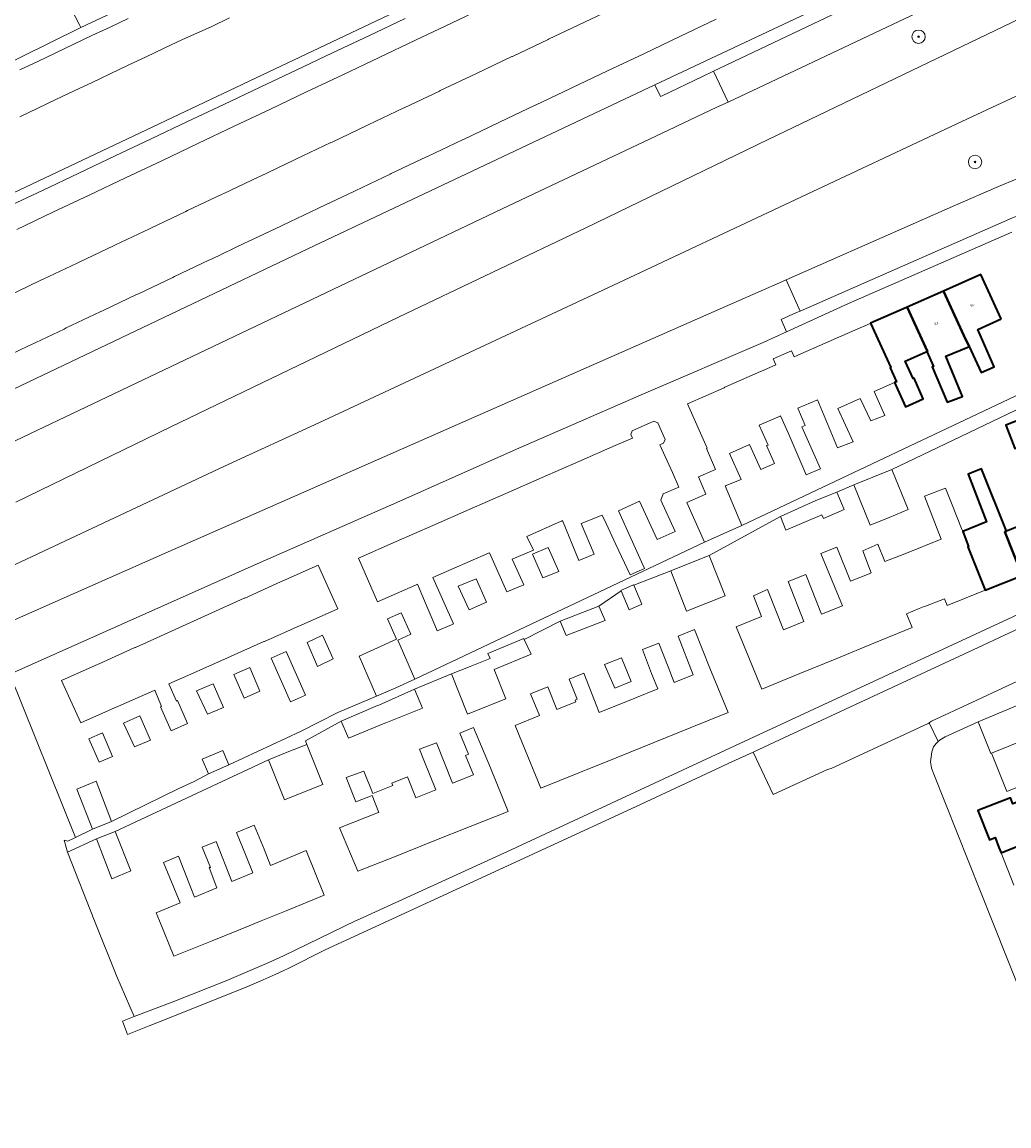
# Model space of a CAD drawing. Header units: metres. Extents: x 131489 to 134032, y 502353 to 503606.
# Tile 2 of 90: x 132337 to 132486, y 502469 to 502635. Entities that reach past the tile are written whole.
import ezdxf
from ezdxf.enums import TextEntityAlignment as Align

# ---------------------------------------------------------------- set-up
doc = ezdxf.new("R2010")
doc.units = ezdxf.units.M
for name, color, linetype, lineweight in [('B-WE-GR-BOOM-S', 92, 'Continuous', 25), ('B-WE-OG-BEBOUWING-GV', 7, 'Continuous', 35), ('B-WE-OG-BEBOUWING-T18', 1, 'Continuous', 18), ('B-WE-OG-TERREIN_CULTUURSCHEIDING-GV', 7, 'Continuous', 18), ('B-WE-OG-TERREIN_ERF-GV', 7, 'Continuous', 18), ('B-WE-OG-WATER_SLOOT-GV', 120, 'Continuous', 18), ('B-WE-VH-VERHARDING_ASFALT-GV', 252, 'Continuous', 18), ('B-WE-VH-VERHARDING_BETONSTRAATSTEEN-GV', 252, 'Continuous', 18), ('B-WE-VH-VERHARDING_TEGEL-GV', 252, 'Continuous', 18)]:
    doc.layers.add(name, color=color, linetype=linetype, lineweight=lineweight)
doc.styles.add('NLCS-ISO-M200-T18', font='NLCS-ISO.ttf', dxfattribs={"height": 0.36})

# ---------------------------------------------------------------- blocks, each defined once
blk = doc.blocks.new('SGR-BOOM_01-SO')
at = {"linetype": 'ByBlock', "lineweight": 18}
h = blk.add_hatch(color=0, dxfattribs=at)
h.dxf.hatch_style = 1
edge = h.paths.add_edge_path()
edge.add_arc((0, 0), 0.25, 0, 360)
at = {"color": 0, "linetype": 'ByBlock', "lineweight": 18}
for radius in [2, 0.25]:
    blk.add_circle((0, 0), radius, dxfattribs=at)

msp = doc.modelspace()

# ---------------------------------------------------------------- linework, layer by layer
at = {"layer": 'B-WE-OG-BEBOUWING-GV', "flags": 128}
for points in [[(132484.416, 502590.345), (132481.345, 502596.997), (132475.726, 502594.522), (132478.81, 502587.882), (132479.588, 502586.206), (132481.406, 502582.29), (132483.337, 502583.186), (132480.875, 502588.79)], [(132479.373, 502586.117), (132479.588, 502586.206), (132478.81, 502587.882), (132475.726, 502594.522), (132470.262, 502592.116), (132473.323, 502585.472), (132473.246, 502585.438), (132474.244, 502583.234), (132474.049, 502583.154), (132476.265, 502577.836), (132478.585, 502578.724), (132476.432, 502583.916), (132476.084, 502584.755)], [(132464.798, 502589.71), (132467.846, 502583.066), (132467.754, 502583.025), (132468.682, 502580.921), (132468.382, 502580.788), (132470.023, 502577.17), (132472.71, 502578.335), (132471.313, 502581.464), (132471.185, 502581.409), (132469.991, 502584.008), (132473.152, 502585.397), (132473.246, 502585.438), (132473.323, 502585.472), (132470.262, 502592.116), (132470.205, 502592.091)], [(132491.744, 502572.988), (132490.349, 502576.46), (132485.108, 502574.425), (132486.454, 502570.924)], [(132484.959, 502558.389), (132485.184, 502558.478), (132481.42, 502567.849), (132479.452, 502567.072), (132482.187, 502559.903), (132478.63, 502558.459), (132479.51, 502556.214), (132479.394, 502556.167), (132481.997, 502549.644), (132487.562, 502551.865)], [(132485.184, 502558.478), (132484.959, 502558.389), (132487.562, 502551.865), (132493.125, 502554.086), (132490.522, 502560.609), (132490.217, 502560.487)], [(132498.454, 502516.229), (132502.216, 502517.739), (132501.481, 502519.565), (132501.24, 502520.189), (132492.263, 502516.592), (132491.103, 502519.519), (132486.166, 502517.563), (132485.798, 502518.493), (132480.898, 502516.554), (132482.628, 502512.184), (132483.467, 502512.516), (132484.058, 502511.026), (132484.373, 502510.23), (132488.997, 502512.062), (132491.073, 502512.889), (132494.733, 502514.354), (132494.58, 502514.741)]]:
    msp.add_lwpolyline(points, close=True, dxfattribs=at)
at = {"layer": 'B-WE-OG-TERREIN_CULTUURSCHEIDING-GV', "flags": 128}
for points in [[(132336.514, 502562.825), (132359.797, 502574.167), (132393.955, 502590.599), (132422.087, 502604.025), (132449.404, 502617.284), (132549.296, 502665.33)], [(132552.937, 502654.756), (132478.477, 502619.967), (132426.97, 502595.756), (132405.464, 502585.724), (132381.983, 502574.77), (132367.822, 502568.246), (132328.157, 502549.637)], [(132473.563, 502637.166), (132443.402, 502622.903), (132441.729, 502622.112), (132435.703, 502619.263), (132435.401, 502619.12), (132409.517, 502606.879), (132337.593, 502572.595), (132332.911, 502570.427)], [(132333.666, 502544.013), (132358.959, 502555.173), (132378.505, 502563.816), (132444.27, 502592.764), (132451.567, 502595.976), (132452.148, 502596.232), (132477.527, 502607.403), (132483.983, 502610.246), (132486.618, 502611.312), (132490.045, 502612.522), (132495.715, 502614.238), (132497.772, 502614.751), (132506.464, 502616.917), (132552.404, 502629.262), (132553.612, 502629.587), (132561.364, 502631.67), (132562.695, 502632.134), (132564.272, 502632.806), (132568.233, 502634.645), (132569.37, 502635.173)]]:
    msp.add_lwpolyline(points, dxfattribs=at)
at = {"layer": 'B-WE-OG-TERREIN_ERF-GV', "flags": 128}
for points in [[(132318.925, 502571.58), (132381.419, 502601.376), (132432.439, 502625.467), (132469.429, 502642.934)], [(132310.546, 502616.444), (132346.307, 502634.08), (132346.157, 502634.375), (132344.099, 502638.415)], [(132335.21, 502593.734), (132340.292, 502596.147), (132340.626, 502596.306), (132345.729, 502598.73), (132346.041, 502598.878), (132351.167, 502601.313), (132351.463, 502601.453), (132356.604, 502603.895), (132356.887, 502604.03), (132362.042, 502606.478), (132362.303, 502606.602), (132367.479, 502609.061), (132367.728, 502609.179), (132372.917, 502611.644), (132373.139, 502611.749), (132378.354, 502614.226), (132378.555, 502614.322), (132383.791, 502616.809), (132383.989, 502616.903), (132389.228, 502619.392), (132389.405, 502619.476), (132394.666, 502621.975), (132394.811, 502622.044), (132400.103, 502624.557), (132400.227, 502624.616), (132405.541, 502627.14), (132405.643, 502627.188), (132410.978, 502629.723), (132411.059, 502629.761), (132416.416, 502632.306), (132416.475, 502632.333), (132421.853, 502634.888), (132427.289, 502637.47)], [(132407.363, 502637.331), (132401.926, 502634.75), (132396.487, 502632.168), (132391.05, 502629.587), (132385.611, 502627.006), (132380.173, 502624.424), (132374.735, 502621.843), (132369.298, 502619.262), (132363.859, 502616.68), (132358.421, 502614.099), (132352.983, 502611.518), (132347.545, 502608.936), (132342.107, 502606.355), (132336.669, 502603.773)], [(132441.638, 502635.325), (132436.195, 502632.739), (132430.762, 502630.159), (132425.325, 502627.577), (132419.948, 502625.022), (132419.889, 502624.995), (132414.531, 502622.45), (132414.451, 502622.412), (132409.115, 502619.877), (132409.014, 502619.829), (132403.7, 502617.305), (132403.576, 502617.246), (132398.285, 502614.733), (132398.139, 502614.664), (132392.878, 502612.165), (132392.701, 502612.081), (132387.462, 502609.592), (132387.264, 502609.498), (132382.028, 502607.011), (132381.827, 502606.916), (132376.613, 502604.438), (132376.39, 502604.333), (132371.201, 502601.869), (132370.952, 502601.75), (132365.775, 502599.291), (132365.515, 502599.168), (132360.36, 502596.719), (132360.077, 502596.585), (132354.935, 502594.142), (132354.64, 502594.002), (132349.514, 502591.567), (132349.202, 502591.419), (132344.099, 502588.995), (132343.765, 502588.836), (132338.683, 502586.423), (132338.327, 502586.254), (132333.263, 502583.848)], [(132485.979, 502603.382), (132461.506, 502592.654), (132452.198, 502588.421), (132448.689, 502586.825), (132430.718, 502579.106), (132411.195, 502570.611), (132393.725, 502562.815), (132372.74, 502553.586), (132335.628, 502537.052), (132345.467, 502512.502), (132348.049, 502513.743), (132345.666, 502519.791), (132348.573, 502520.963), (132350.91, 502514.938), (132361.015, 502519.883), (132363.304, 502520.92), (132365.468, 502522.048), (132364.473, 502524.27), (132367.572, 502525.563), (132368.511, 502523.434), (132379.271, 502528.42), (132384.838, 502531.292), (132390.676, 502533.718), (132388.034, 502539.75), (132390.81, 502540.998), (132393.633, 502542.266), (132392.303, 502545.361), (132394.371, 502546.239), (132395.814, 502543.026), (132393.861, 502542.131), (132396.407, 502536.294), (132439.855, 502556.821), (132437.245, 502562.81), (132440.064, 502564.047), (132438.985, 502566.635), (132441.549, 502567.763), (132440.198, 502570.921), (132440.294, 502570.963), (132437.332, 502577.615), (132442.811, 502580.028), (132442.941, 502580.085), (132448.289, 502582.44), (132448.406, 502582.492), (132450.577, 502583.448), (132450.174, 502584.363), (132452.919, 502585.572), (132453.322, 502584.657), (132453.768, 502584.853), (132453.87, 502584.898), (132459.247, 502587.266), (132459.334, 502587.304), (132464.725, 502589.678), (132464.798, 502589.71), (132470.205, 502592.091), (132470.262, 502592.116), (132475.726, 502594.522), (132481.345, 502596.997), (132484.416, 502590.345), (132480.875, 502588.79), (132483.337, 502583.186), (132481.406, 502582.29), (132479.588, 502586.206), (132479.373, 502586.117), (132476.084, 502584.755), (132476.432, 502583.916), (132478.585, 502578.724), (132476.265, 502577.836), (132474.049, 502583.154), (132474.244, 502583.234), (132473.246, 502585.438), (132473.152, 502585.397), (132469.991, 502584.008), (132471.185, 502581.409), (132471.313, 502581.464), (132472.71, 502578.335), (132470.023, 502577.17), (132468.382, 502580.788), (132465.358, 502579.449), (132466.95, 502575.868), (132464.812, 502575.036), (132463.234, 502578.424), (132459.861, 502576.888), (132462.169, 502571.912), (132459.85, 502570.983), (132456.84, 502578.231), (132456.709, 502578.174), (132453.899, 502576.94), (132454.979, 502574.341), (132454.501, 502574.134), (132457.297, 502567.857), (132455.136, 502566.94), (132452.429, 502573.239), (132451.275, 502575.787), (132451.228, 502575.766), (132448.086, 502574.386), (132449.421, 502571.417), (132449.174, 502571.364), (132450.394, 502568.661), (132448.34, 502567.776), (132446.651, 502571.484), (132443.637, 502570.159), (132445.375, 502566.248), (132442.967, 502565.278), (132445.477, 502559.335), (132490.217, 502580.49)], [(132491.086, 502578.833), (132467.989, 502567.763), (132470.444, 502561.746), (132467.564, 502560.571), (132464.721, 502559.411), (132462.265, 502565.429), (132459.756, 502564.367), (132460.814, 502561.723), (132457.707, 502560.42), (132457.479, 502560.972), (132452.103, 502558.646), (132451.254, 502560.717), (132440.559, 502554.827), (132442.957, 502548.786), (132440.076, 502547.642), (132437.196, 502546.499), (132434.798, 502552.54), (132429.256, 502550.372), (132430.467, 502547.524), (132428.555, 502546.711), (132427.344, 502549.56), (132423.993, 502547.255), (132424.95, 502545.067), (132419.104, 502542.842), (132418.238, 502545.006), (132412.828, 502542.258), (132413.888, 502540.023), (132408.334, 502537.736), (132410.074, 502533.332), (132407.178, 502532.188), (132404.301, 502531.051), (132401.924, 502537.068), (132396.376, 502534.79), (132397.556, 502531.933), (132392.062, 502529.72), (132391.898, 502529.654), (132390.221, 502528.969), (132386.437, 502527.423), (132386.287, 502527.767), (132385.33, 502529.961), (132380.014, 502527.014), (132380.22, 502526.492), (132382.608, 502520.447), (132379.716, 502519.304), (132376.843, 502518.169), (132374.466, 502524.186), (132351.456, 502513.427), (132353.782, 502507.505), (132350.914, 502506.312), (132348.626, 502512.318), (132344.28, 502510.328), (132348.361, 502500), (132351.664, 502491.642), (132354.288, 502485.647), (132360.232, 502487.9), (132368.17, 502491.076), (132374.501, 502493.758), (132376.697, 502494.768), (132387.502, 502500), (132388.186, 502500.331), (132410.291, 502510.438), (132447.976, 502527.938), (132503.517, 502553.7)], [(132487.562, 502551.865), (132481.997, 502549.644), (132476.275, 502547.361), (132475.889, 502548.328), (132473.015, 502547.25), (132472.861, 502547.192), (132472.071, 502546.867), (132470.178, 502546.09), (132471.02, 502544.041), (132465.296, 502541.69), (132459.737, 502539.405), (132454.176, 502537.121), (132448.461, 502534.773), (132445.806, 502541.237), (132444.604, 502544.138), (132448.403, 502545.712), (132447.234, 502548.813), (132449.062, 502549.615), (132449.303, 502549.721), (132451.753, 502543.68), (132454.794, 502544.929), (132452.406, 502550.952), (132455.066, 502552.004), (132457.451, 502546.021), (132460.56, 502547.298), (132457.339, 502555.165), (132459.732, 502556.077), (132461.779, 502550.971), (132464.572, 502552.107), (132464.9, 502552.24), (132464.655, 502552.873), (132463.63, 502555.521), (132465.887, 502556.525), (132466.953, 502553.931), (132469.912, 502555.101), (132475.401, 502557.27), (132472.892, 502563.739), (132476.05, 502564.974), (132477.015, 502562.452), (132478.455, 502558.906), (132478.63, 502558.459), (132482.187, 502559.903), (132479.452, 502567.072), (132481.42, 502567.849), (132485.184, 502558.478), (132490.217, 502560.487)], [(132488.1, 502520.588), (132485.259, 502519.443), (132482.947, 502525.184), (132482.825, 502525.136), (132482.723, 502525.396), (132480.96, 502529.873), (132475.999, 502527.613), (132475.231, 502527.16), (132474.955, 502526.918), (132474.644, 502526.645), (132474.258, 502526.108), (132474.004, 502525.364), (132473.801, 502523.887), (132473.936, 502522.975), (132473.947, 502522.945), (132474.287, 502522.026), (132483.06, 502500), (132495.318, 502469.225)], [(132486.306, 502505.352), (132484.373, 502510.23), (132484.058, 502511.026), (132483.467, 502512.516), (132482.628, 502512.184), (132480.898, 502516.554), (132485.798, 502518.493)]]:
    msp.add_lwpolyline(points, dxfattribs=at)
for points in [[(132485.108, 502574.425), (132490.349, 502576.46), (132491.744, 502572.988), (132486.454, 502570.924)], [(132411.007, 502554.305), (132412.745, 502550.445), (132410.207, 502549.391), (132407.605, 502555.263), (132407.453, 502555.197), (132401.968, 502552.79), (132399.087, 502551.526), (132402.233, 502544.582), (132401.919, 502544.45), (132399.763, 502543.545), (132399.402, 502544.392), (132397.848, 502548.039), (132396.792, 502550.519), (132396.484, 502550.384), (132390.825, 502547.901), (132387.964, 502554.464), (132393.609, 502556.937), (132399.09, 502559.337), (132404.571, 502561.739), (132410.049, 502564.138), (132415.526, 502566.538), (132421.007, 502568.939), (132426.488, 502571.34), (132429.074, 502572.472), (132428.837, 502573.013), (132429.009, 502573.548), (132432.295, 502574.987), (132432.848, 502574.771), (132433.952, 502572.252), (132433.736, 502571.699), (132433.187, 502571.459), (132435.048, 502567.304), (132436.008, 502565.115), (132433.677, 502564.092), (132433.319, 502563.127), (132435.475, 502558.428), (132432.77, 502557.251), (132430.134, 502562.993), (132426.963, 502561.537), (132428.834, 502557.424), (132430.877, 502552.877), (132428.697, 502551.93), (132426.575, 502556.508), (132425.127, 502559.632), (132424.536, 502560.907), (132421.371, 502559.637), (132423.329, 502555.035), (132421.028, 502554.091), (132418.582, 502560.079), (132418.44, 502560.017), (132418.389, 502559.995), (132413.193, 502557.715), (132414.198, 502555.655)], [(132417.995, 502552.466), (132415.624, 502551.493), (132414.051, 502555.063), (132416.411, 502556.037)], [(132384.837, 502546.844), (132379.331, 502544.397), (132379.197, 502544.337), (132373.823, 502541.949), (132373.74, 502541.912), (132368.314, 502539.5), (132362.813, 502537.055), (132359.479, 502535.573), (132360.646, 502532.985), (132360.806, 502533.071), (132362.269, 502529.606), (132359.822, 502528.505), (132358.246, 502532.105), (132358.402, 502532.163), (132357.371, 502534.637), (132357.297, 502534.604), (132351.914, 502532.211), (132351.789, 502532.155), (132346.28, 502529.707), (132343.408, 502536.068), (132348.904, 502538.544), (132349.034, 502538.603), (132354.399, 502541.021), (132354.478, 502541.057), (132359.904, 502543.502), (132365.382, 502545.971), (132370.809, 502548.416), (132370.887, 502548.451), (132376.253, 502550.87), (132376.382, 502550.928), (132381.879, 502553.405)], [(132407.138, 502547.842), (132404.554, 502546.691), (132402.919, 502550.265), (132405.594, 502551.334)], [(132433.034, 502541.703), (132434.429, 502538.142), (132435.307, 502535.793), (132438.172, 502536.945), (132435.901, 502542.744), (132438.38, 502543.732), (132440.688, 502537.957), (132443.413, 502531.273), (132437.699, 502528.964), (132432.148, 502526.72), (132426.604, 502524.48), (132421.033, 502522.229), (132415.337, 502519.927), (132412.545, 502526.635), (132411.449, 502529.314), (132415.12, 502530.81), (132413.746, 502534.1), (132416.379, 502535.151), (132417.732, 502531.723), (132420.568, 502532.88), (132420.466, 502533.143), (132420.788, 502533.3), (132419.584, 502536.272), (132421.759, 502537.157), (132424.068, 502531.27), (132429.397, 502533.415), (132432.861, 502534.808), (132431.939, 502537.144), (132430.586, 502540.722)], [(132384.163, 502539.314), (132381.795, 502538.207), (132380.272, 502541.781), (132382.552, 502542.873)], [(132379.989, 502533.881), (132377.753, 502532.886), (132374.845, 502539.426), (132377.082, 502540.42)], [(132427.434, 502539.508), (132428.876, 502535.925), (132426.394, 502534.931), (132424.875, 502538.493)], [(132373.161, 502534.47), (132370.819, 502533.44), (132369.262, 502536.967), (132371.625, 502538.015)], [(132367.695, 502532.029), (132365.286, 502531.013), (132363.662, 502534.535), (132366.13, 502535.57)], [(132482.947, 502525.184), (132485.788, 502526.328), (132488.584, 502527.455), (132491.379, 502528.581), (132494.173, 502529.707), (132497.026, 502530.856), (132495.155, 502535.827), (132480.96, 502529.873), (132482.723, 502525.396), (132482.825, 502525.136)], [(132356.758, 502527.121), (132354.332, 502526.105), (132352.71, 502529.682), (132355.125, 502530.761)], [(132351.035, 502524.694), (132349.048, 502523.801), (132347.482, 502527.309), (132349.522, 502528.215)], [(132407.759, 502522.952), (132410.407, 502516.423), (132404.69, 502514.15), (132399.137, 502511.941), (132393.583, 502509.733), (132387.872, 502507.462), (132385.079, 502513.945), (132390.811, 502516.221), (132390.992, 502516.293), (132389.981, 502518.838), (132387.536, 502517.858), (132386.116, 502521.506), (132388.746, 502522.484), (132390.096, 502519.124), (132393.096, 502520.315), (132392.952, 502520.677), (132395.299, 502521.609), (132396.535, 502518.495), (132399.534, 502519.685), (132397.751, 502524.14), (132397.12, 502525.751), (132399.649, 502526.713), (132402.04, 502520.681), (132405.187, 502521.93), (132404.005, 502524.839), (132404.44, 502525.016), (132403.157, 502528.179), (132405.196, 502529.006)], [(132373.79, 502510.784), (132374.731, 502508.317), (132380.096, 502510.548), (132382.817, 502503.859), (132377.096, 502501.532), (132373.332, 502500), (132371.539, 502499.27), (132365.981, 502497.009), (132360.265, 502494.684), (132358.095, 502500), (132357.607, 502501.194), (132361.197, 502502.687), (132358.702, 502508.78), (132360.919, 502509.716), (132363.328, 502503.573), (132366.705, 502504.978), (132365.562, 502507.99), (132365.721, 502508.027), (132364.498, 502511.044), (132366.612, 502511.911), (132368.958, 502505.915), (132372.111, 502507.227), (132371.087, 502509.698), (132369.65, 502513.28), (132372.294, 502514.366)]]:
    msp.add_lwpolyline(points, close=True, dxfattribs=at)
at = {"layer": 'B-WE-OG-WATER_SLOOT-GV', "flags": 128}
msp.add_lwpolyline([(132328.157, 502549.637), (132367.822, 502568.246), (132381.983, 502574.77), (132405.464, 502585.724), (132426.97, 502595.756), (132478.477, 502619.967), (132552.937, 502654.756), (132568.78, 502662.158), (132565.577, 502669.097), (132562.082, 502668.769), (132555.87, 502667.58), (132553.236, 502666.919), (132551.515, 502666.297), (132549.296, 502665.33), (132449.404, 502617.284), (132422.087, 502604.025), (132393.955, 502590.599), (132359.797, 502574.167), (132336.514, 502562.825)], dxfattribs=at)
at = {"layer": 'B-WE-VH-VERHARDING_ASFALT-GV', "flags": 128}
for points in [[(132317.793, 502600.566), (132400.264, 502639.682)], [(132368.604, 502635.522), (132365.861, 502634.217), (132363.69, 502633.253), (132361.519, 502632.288), (132358.811, 502631.002), (132356.101, 502629.715), (132353.393, 502628.429), (132350.684, 502627.143), (132347.974, 502625.856), (132345.265, 502624.569), (132342.557, 502623.283), (132339.848, 502621.997), (132337.138, 502620.71)]]:
    msp.add_lwpolyline(points, dxfattribs=at)
at = {"layer": 'B-WE-VH-VERHARDING_BETONSTRAATSTEEN-GV', "flags": 128}
for points in [[(132543.872, 502670.521), (132541.625, 502675.248), (132441.21, 502627.515), (132443.402, 502622.903), (132473.563, 502637.166), (132478.187, 502639.359), (132481.063, 502640.724)], [(132454.215, 502591.536), (132467.516, 502597.391), (132486.097, 502605.517), (132490.299, 502607.1), (132494.396, 502608.447), (132499.747, 502609.987), (132553.737, 502624.168), (132552.404, 502629.262), (132506.464, 502616.917), (132497.772, 502614.751), (132495.715, 502614.238), (132490.045, 502612.522), (132486.618, 502611.312), (132483.983, 502610.246), (132477.527, 502607.403), (132452.148, 502596.232)], [(132508.997, 502546.1), (132506.003, 502552.683), (132496.234, 502548.203), (132480.184, 502540.689), (132450.399, 502526.835), (132447.194, 502525.349), (132450.202, 502518.963), (132458.222, 502522.682), (132458.379, 502522.733), (132458.54, 502522.782), (132458.703, 502522.826), (132458.867, 502522.867), (132473.413, 502529.603), (132473.576, 502529.726), (132473.633, 502529.767), (132473.772, 502529.864), (132473.913, 502529.957), (132479.976, 502532.775), (132496.051, 502540.274), (132501.872, 502542.989), (132501.91, 502543.003), (132501.95, 502543.013)]]:
    msp.add_lwpolyline(points, close=True, dxfattribs=at)
at = {"layer": 'B-WE-VH-VERHARDING_TEGEL-GV', "flags": 128}
for points in [[(132469.429, 502642.934), (132432.439, 502625.467), (132433.249, 502623.73), (132433.518, 502623.858), (132439.571, 502626.736), (132441.21, 502627.515), (132541.625, 502675.248)], [(132400.264, 502639.682), (132317.793, 502600.566)], [(132352.575, 502637.069), (132346.307, 502634.08), (132310.546, 502616.444)], [(132335.103, 502607.071), (132340.541, 502609.65), (132345.98, 502612.23), (132351.42, 502614.81), (132356.859, 502617.389), (132362.297, 502619.968), (132367.737, 502622.548), (132373.175, 502625.127), (132378.614, 502627.707), (132384.053, 502630.286), (132389.492, 502632.866), (132394.931, 502635.445)], [(132337.125, 502627.722), (132339.833, 502629.01), (132342.542, 502630.299), (132345.248, 502631.586), (132347.958, 502632.875), (132350.666, 502634.163), (132353.374, 502635.451)], [(132486.097, 502605.517), (132467.516, 502597.391), (132454.215, 502591.536), (132453.67, 502591.296), (132451.377, 502590.286), (132452.198, 502588.421), (132461.506, 502592.654), (132485.979, 502603.382)], [(132490.217, 502580.49), (132445.477, 502559.335), (132442.652, 502558.072), (132439.855, 502556.821), (132396.407, 502536.294), (132393.537, 502535.004), (132390.676, 502533.718), (132384.838, 502531.292), (132379.271, 502528.42), (132368.511, 502523.434), (132365.468, 502522.048), (132363.304, 502520.92), (132361.015, 502519.883), (132350.91, 502514.938), (132348.049, 502513.743), (132345.467, 502512.502), (132344.321, 502511.951), (132343.76, 502512.135), (132344.28, 502510.328), (132348.626, 502512.318), (132351.456, 502513.427), (132374.466, 502524.186), (132377.247, 502525.3), (132380.22, 502526.492), (132380.014, 502527.014), (132385.33, 502529.961), (132390.801, 502532.312), (132390.999, 502532.4), (132396.376, 502534.79), (132401.924, 502537.068), (132404.722, 502538.189), (132407.686, 502539.377), (132407.357, 502540.152), (132412.769, 502542.383), (132412.828, 502542.258), (132418.238, 502545.006), (132423.993, 502547.255), (132427.344, 502549.56), (132427.321, 502549.614), (132429.233, 502550.426), (132429.256, 502550.372), (132434.798, 502552.54), (132437.659, 502553.676), (132440.559, 502554.827), (132451.254, 502560.717), (132456.595, 502563.109), (132459.756, 502564.367), (132462.265, 502565.429), (132465.12, 502566.593), (132467.989, 502567.763), (132491.086, 502578.833)], [(132503.517, 502553.7), (132447.976, 502527.938), (132410.291, 502510.438), (132388.186, 502500.331), (132387.502, 502500), (132376.697, 502494.768), (132374.501, 502493.758), (132368.17, 502491.076), (132360.232, 502487.9), (132354.288, 502485.647), (132352.525, 502484.924), (132353.309, 502482.963), (132356.525, 502484.245), (132357.712, 502484.718), (132370.826, 502489.945), (132373.626, 502491.149), (132375.459, 502491.974), (132376.634, 502492.503), (132377.519, 502492.902), (132382.949, 502495.641), (132392.387, 502500), (132428.847, 502516.839), (132442.359, 502523.106), (132443.539, 502523.653), (132446.053, 502524.819), (132447.194, 502525.349), (132450.399, 502526.835), (132480.184, 502540.689), (132496.234, 502548.203)]]:
    msp.add_lwpolyline(points, dxfattribs=at)
msp.add_lwpolyline([(132499.984, 502523.445), (132501.616, 502524.085), (132523.718, 502532.847), (132535.951, 502537.747), (132535.982, 502537.759), (132534.929, 502540.236), (132519.699, 502534.167), (132515.823, 502543.83), (132513.79, 502542.895), (132517.596, 502533.361), (132501.334, 502526.926), (132496.051, 502540.274), (132479.976, 502532.775), (132473.913, 502529.957), (132473.772, 502529.864), (132473.633, 502529.767), (132473.576, 502529.726), (132474.955, 502526.918), (132475.231, 502527.16), (132475.999, 502527.613), (132480.96, 502529.873), (132495.155, 502535.827), (132497.026, 502530.856), (132499.339, 502525.116)], close=True, dxfattribs=at)

# ---------------------------------------------------------------- block references
at = {"layer": 'B-WE-GR-BOOM-S', "xscale": 0.5, "yscale": 0.5, "zscale": 0.5}
for p in [(132471.992, 502632.712), (132480.47, 502613.91)]:
    msp.add_blockref('SGR-BOOM_01-SO', p, dxfattribs=at)

# ---------------------------------------------------------------- texts
at = {"layer": 'B-WE-OG-BEBOUWING-T18', "style": 'NLCS-ISO-M200-T18'}
for s, rotation, p in [('84', 23.7, (132480.053, 502592.427)), ('82', 22.8, (132474.643, 502589.676))]:
    msp.add_text(s, height=0.36, rotation=rotation, dxfattribs=at).set_placement(p, align=Align.MIDDLE)

doc.saveas('drawing.dxf')
